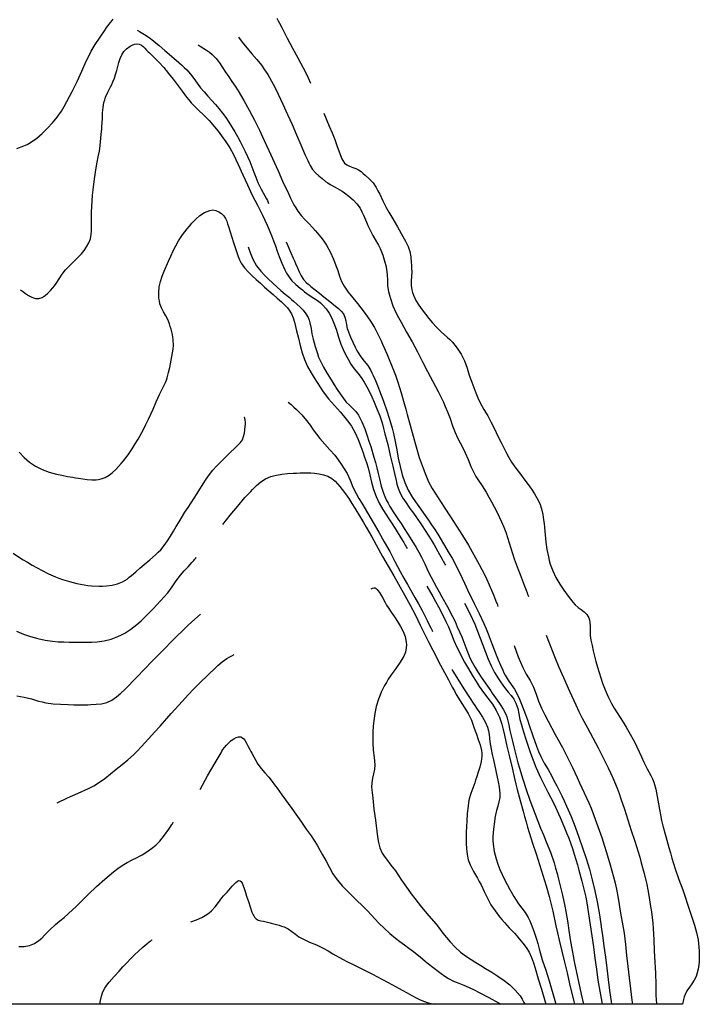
# Model space of a CAD drawing. Header units: inches. Extents: x -6914 to -422, y -5269 to -5.
# Tile 6 of 8: x -2057 to -422, y -5269 to -2901. Entities that reach past the tile are written whole.
import ezdxf

# ---------------------------------------------------------------- set-up
doc = ezdxf.new("R2010")
doc.units = ezdxf.units.IN
doc.header["$LTSCALE"] = 30
doc.header["$MEASUREMENT"] = 0
doc.layers.add('Niveaux', color=43, linetype='CONTINUOUS')

msp = doc.modelspace()

# ---------------------------------------------------------------- linework, layer by layer
at = {"layer": 'Niveaux'}
msp.add_line((-462.8, -5268.8), (-6403, -5268.8), dxfattribs=at)
for points, elevation in [([(-2063.6, -3210.9), (-2047, -3204.4), (-2038.9, -3200.6), (-2030.9, -3196.1), (-2016, -3185.9), (-2002.5, -3174.4), (-1996.1, -3168.2), (-1989.8, -3161.7), (-1977.8, -3148.7), (-1966.5, -3135.2), (-1956.6, -3120.8), (-1949.8, -3109.2), (-1943.2, -3097.4), (-1936.7, -3085.5), (-1930.4, -3073.5), (-1918.7, -3049.3), (-1907.7, -3024.7), (-1896.6, -3000.2), (-1890.9, -2988.1), (-1884.8, -2976.1), (-1875.6, -2960.4), (-1865.3, -2945.3), (-1860.1, -2937.8), (-1854.9, -2930.3), (-1847, -2918.9), (-1838.7, -2907.8), (-1834.3, -2902.4), (-1832, -2899.7)], 72), ([(-1438.1, -2897.3), (-1435, -2903.2), (-1431.9, -2909.2), (-1425.7, -2921.2), (-1413.3, -2945.2), (-1400.6, -2968.9), (-1387.8, -2992.7), (-1375.2, -3016.4), (-1369, -3028.3), (-1362.8, -3040.3), (-1357.1, -3053.8), (-1357.1, -3053.8)], 12), ([(-1774, -2925.9), (-1768.4, -2929.3), (-1756.9, -2936.2), (-1745.5, -2943.2), (-1735, -2951.3), (-1728.3, -2957.1), (-1721.5, -2963), (-1707.9, -2974.6), (-1680.8, -2997.9), (-1667.5, -3009.7), (-1661, -3015.6), (-1654.6, -3021.5), (-1645.8, -3031.4), (-1637.9, -3042.4), (-1630.3, -3053.7), (-1622.1, -3064.4), (-1613.2, -3074.4), (-1604.1, -3084.3), (-1586.1, -3104.4), (-1577.6, -3114.7), (-1569.3, -3125.3), (-1561.3, -3136.1), (-1553.6, -3147.2), (-1539.6, -3170.2), (-1533.1, -3182), (-1526.8, -3193.9), (-1514.7, -3217.8), (-1503.4, -3242.1), (-1498.3, -3254.6), (-1493.5, -3267.2), (-1488.8, -3279.9), (-1483.8, -3292.4), (-1475.9, -3308.4), (-1467.3, -3324.1), (-1463.1, -3332), (-1461.1, -3336), (-1460.2, -3338.1), (-1459.3, -3340.1), (-1458.4, -3342.7), (-1458.4, -3342.7)], 72), ([(-2055.3, -3550.6), (-2050.4, -3554), (-2043.1, -3559.3), (-2035.6, -3564.2), (-2027.6, -3568.3), (-2023.4, -3569.9), (-2018.9, -3571.1), (-2010.7, -3571.3), (-2003, -3568.8), (-1995.8, -3564.3), (-1989.1, -3558.6), (-1983, -3552.1), (-1977.4, -3545.7), (-1973.2, -3540.5), (-1969.2, -3535.1), (-1961.8, -3523.9), (-1954.4, -3512.7), (-1946.4, -3502.2), (-1940.3, -3495.7), (-1933.9, -3489.4), (-1920.8, -3477), (-1914.5, -3470.7), (-1908.5, -3464.1), (-1901.9, -3455.9), (-1895.8, -3447.1), (-1890.6, -3437.7), (-1886.7, -3427.7), (-1884.6, -3417.2), (-1884, -3408), (-1883.9, -3399), (-1884.3, -3381.3), (-1884.1, -3363.6), (-1883.4, -3350.1), (-1882.7, -3336.6), (-1881.8, -3323.1), (-1880.5, -3309.7), (-1876.9, -3283.2), (-1872.8, -3256.7), (-1870.4, -3243.4), (-1867.8, -3230.2), (-1865.3, -3216.9), (-1863.2, -3203.6), (-1860.6, -3176.8), (-1859.6, -3163.4), (-1859.1, -3156.7), (-1858.5, -3150), (-1857.8, -3137.4), (-1857.4, -3124.7), (-1856.4, -3112.2), (-1854.3, -3100), (-1852.4, -3093.5), (-1850.1, -3087.2), (-1844.6, -3074.8), (-1838.6, -3062.6), (-1835.5, -3056.5), (-1832.6, -3050.4), (-1829, -3041.5), (-1826.1, -3032.2), (-1823.6, -3022.6), (-1821.2, -3013), (-1818.6, -3003.4), (-1815.5, -2994.2), (-1811.5, -2985.6), (-1806.4, -2977.6), (-1799.8, -2970.5), (-1791.5, -2964.6), (-1786.5, -2962.1), (-1781.1, -2959.9), (-1774.8, -2958.8), (-1769.3, -2959.6), (-1764.3, -2962), (-1759.7, -2965.4), (-1755.5, -2969.4), (-1751.5, -2973.7), (-1747.6, -2977.7), (-1744.4, -2980.8), (-1741.2, -2983.9), (-1734.8, -2990), (-1722.2, -3002.6), (-1710.2, -3016), (-1704.5, -3023), (-1698.9, -3030), (-1687.9, -3044.1), (-1666.3, -3072.5), (-1655.4, -3086.7), (-1649.8, -3093.7), (-1644.2, -3100.7), (-1635, -3110.6), (-1625.2, -3119.8), (-1615.3, -3128.8), (-1605.9, -3138.3), (-1601.4, -3143.3), (-1596.9, -3148.3), (-1588.2, -3158.5), (-1579.8, -3169), (-1571.6, -3179.7), (-1561.1, -3194.3), (-1551.3, -3209.3), (-1542.7, -3225), (-1537, -3237.1), (-1531.3, -3249.3), (-1520, -3273.6), (-1508.8, -3298), (-1497.4, -3322.4), (-1485.3, -3346.5), (-1479.1, -3358.4), (-1473.1, -3370.5), (-1462, -3394.9), (-1451.6, -3419.7), (-1446.7, -3432.3), (-1442, -3445), (-1437.4, -3457.7), (-1432.6, -3470.4), (-1426.3, -3486.6), (-1419.3, -3502.5), (-1415.2, -3510.3), (-1410.5, -3517.9), (-1402.1, -3528.6), (-1392.4, -3538), (-1382.1, -3546.5), (-1376.8, -3550.8), (-1371.6, -3555), (-1360.9, -3563), (-1349.6, -3570.3), (-1338.5, -3577.8), (-1333.3, -3581.9), (-1328.3, -3586.4), (-1319.7, -3596.1), (-1312.5, -3606.8), (-1306.3, -3618.3), (-1301, -3630.3), (-1297.9, -3638.8), (-1295.2, -3647.4), (-1290.4, -3664.6), (-1284.5, -3681.5), (-1279.1, -3693.7), (-1273.3, -3705.7), (-1267.1, -3717.5), (-1260.3, -3729.1), (-1252.6, -3740.1), (-1244, -3750.6), (-1235.5, -3761.1), (-1228, -3772.3), (-1221.7, -3784.1), (-1215.7, -3796.1), (-1210, -3808.2), (-1204.7, -3820.5), (-1197.7, -3837), (-1191, -3853.6), (-1185.4, -3870.6), (-1181.8, -3883.6), (-1178.3, -3896.5), (-1171.8, -3922.6), (-1165.6, -3948.7), (-1162.5, -3961.8), (-1159.3, -3974.8), (-1155.5, -3992), (-1151.6, -4009.3), (-1149.4, -4018.1), (-1146.8, -4027.1), (-1141.7, -4039.9), (-1135.1, -4051.6), (-1127.7, -4062.7), (-1120, -4073.7), (-1116.1, -4079.2), (-1112.2, -4084.7), (-1104.4, -4095.7), (-1089, -4117.7), (-1081.7, -4129), (-1074.4, -4140.4), (-1067.3, -4151.8), (-1060.3, -4163.4), (-1046.8, -4186.7), (-1040.4, -4198.5), (-1037.2, -4204.5), (-1035.6, -4207.4), (-1034.9, -4208.9), (-1034.1, -4210.4), (-1033, -4212.8), (-1033, -4212.8)], 84), ([(-1530.3, -2942.5), (-1526.3, -2948.1), (-1518.3, -2958.8), (-1510.1, -2969.4), (-1498.6, -2983), (-1486.8, -2996.4), (-1475.5, -3010.2), (-1467.7, -3021.1), (-1460.2, -3032.3), (-1447.1, -3055.6), (-1441.2, -3067.7), (-1435.4, -3079.9), (-1424.1, -3104.2), (-1412.9, -3128.6), (-1401.8, -3153.1), (-1391, -3177.5), (-1380.7, -3202), (-1369.9, -3226.6), (-1364.2, -3239.1), (-1361.1, -3245.3), (-1358, -3251.6), (-1352.3, -3260.9), (-1345.5, -3269), (-1337.8, -3276.3), (-1329.6, -3283.1), (-1321.2, -3289.6), (-1315.7, -3293.4), (-1310, -3296.9), (-1298.3, -3303.5), (-1286.5, -3310), (-1280.9, -3313.5), (-1275.4, -3317.4), (-1264.9, -3325.4), (-1254.9, -3333.9), (-1245.7, -3343.4), (-1238, -3354.4), (-1233.7, -3362.5), (-1229.9, -3370.8), (-1223, -3387.4), (-1219.6, -3395.6), (-1215.7, -3403.7), (-1207.2, -3419.4), (-1198.4, -3434.9), (-1194.1, -3442.8), (-1190, -3450.9), (-1183.4, -3467), (-1178.4, -3483.7), (-1176.3, -3492.2), (-1174.4, -3500.8), (-1172.7, -3514.1), (-1172.4, -3527.6), (-1171.9, -3541.1), (-1169.9, -3554.4), (-1167.7, -3563.1), (-1165.3, -3571.7), (-1159.5, -3588.6), (-1152.1, -3604.8), (-1145.8, -3616.7), (-1139.3, -3628.6), (-1126.3, -3652.1), (-1113.2, -3675.7), (-1106.8, -3687.5), (-1100.4, -3699.4), (-1088.3, -3723.3), (-1076.4, -3747.2), (-1070, -3759.1), (-1063.4, -3770.9), (-1056.8, -3782.7), (-1050.4, -3794.6), (-1038.7, -3818.9), (-1033.2, -3831.2), (-1027.9, -3843.6), (-1021.7, -3860.3), (-1016, -3877.3), (-1009.6, -3893.9), (-1003.8, -3906.1), (-997.7, -3918.1), (-991.4, -3930.1), (-985.4, -3942.2), (-978.3, -3958.7), (-971.5, -3975.2), (-964, -3991.5), (-959.6, -3999.3), (-954.8, -4007), (-944.8, -4021.9), (-935.2, -4037.1), (-928.6, -4048.8), (-922.1, -4060.6), (-909.5, -4084.3), (-903.5, -4096.4), (-897.8, -4108.5), (-892.4, -4120.9), (-887.6, -4133.4), (-879.7, -4159), (-871.9, -4184.6), (-867.4, -4197.4), (-862.8, -4210.1), (-858.2, -4222.8), (-853.4, -4235.4), (-843.7, -4260.4), (-838.8, -4272.9), (-836.5, -4279.2), (-835.3, -4282.3), (-834.7, -4283.9), (-834.1, -4285.5), (-833.2, -4288.1), (-833.2, -4288.1)], 24), ([(-1627.8, -2961.6), (-1623.1, -2964.5), (-1607.9, -2973.9), (-1600.6, -2979), (-1593.7, -2984.3), (-1584.5, -2993.7), (-1576.4, -3004.4), (-1569, -3015.7), (-1561.5, -3027), (-1557.7, -3032.6), (-1553.9, -3038.2), (-1546.3, -3049.3), (-1538.7, -3060.5), (-1531.5, -3071.8), (-1517.6, -3094.9), (-1504.6, -3118.5), (-1498.4, -3130.5), (-1492.3, -3142.5), (-1480.5, -3166.7), (-1469, -3191.1), (-1457.8, -3215.5), (-1435.6, -3264.5), (-1424.4, -3288.9), (-1418.8, -3301.2), (-1413.1, -3313.3), (-1405.4, -3329.7), (-1397.2, -3345.8), (-1392.7, -3353.6), (-1387.8, -3361.1), (-1379.7, -3371.6), (-1370.7, -3381.3), (-1361.4, -3390.9), (-1352.5, -3400.7), (-1346.6, -3407.6), (-1340.7, -3414.4), (-1329.2, -3428.2), (-1323.8, -3435.5), (-1318.8, -3443), (-1310.3, -3458.8), (-1303.2, -3475.1), (-1299.9, -3483.4), (-1296.4, -3491.6), (-1291.7, -3504.3), (-1287.4, -3517.4), (-1282.8, -3530.1), (-1276.8, -3541.8), (-1272, -3548.9), (-1266.8, -3555.8), (-1255.7, -3569.4), (-1244.7, -3583.2), (-1236.6, -3593.8), (-1228.6, -3604.4), (-1220.7, -3615.2), (-1213, -3626), (-1203.5, -3641.2), (-1195.2, -3657.1), (-1187.8, -3673.3), (-1184.1, -3681.5), (-1180.5, -3689.8), (-1173.4, -3706.2), (-1159.6, -3739.3), (-1153.2, -3756.1), (-1147.2, -3772.9), (-1139.3, -3798.5), (-1132, -3824.2), (-1128.2, -3837.2), (-1124.6, -3850.1), (-1117.6, -3876.1), (-1110.7, -3902.2), (-1103.7, -3928.2), (-1095.7, -3953.9), (-1091.3, -3966.6), (-1086.7, -3979.3), (-1080.4, -3996.1), (-1073.5, -4012.6), (-1065, -4028.3), (-1057.7, -4039.6), (-1050.3, -4050.9), (-1035.6, -4073.5), (-1021, -4096.1), (-1006.4, -4118.6), (-991.9, -4141.3), (-977.8, -4164.2), (-964.4, -4187.5), (-951.6, -4211.2), (-945.3, -4223.2), (-939.2, -4235.2), (-933.2, -4247.3), (-927.5, -4259.6), (-917, -4284.2), (-912.1, -4296.7), (-909.8, -4302.9), (-908.6, -4306), (-908, -4307.6), (-907.5, -4309.2), (-906.6, -4311.8), (-906.6, -4311.8)], 48), ([(-1325.5, -3125.2), (-1312.2, -3157), (-1305.7, -3172.9), (-1299.2, -3188.8), (-1293, -3205.7), (-1287, -3222.7), (-1283.7, -3231.2), (-1281.9, -3235.4), (-1280, -3239.6), (-1275.8, -3245.6), (-1270, -3249.9), (-1263.3, -3253.2), (-1255.9, -3256), (-1248.6, -3258.7), (-1241.6, -3262), (-1235.5, -3266.2), (-1230.6, -3270.5), (-1225.6, -3274.8), (-1216, -3283.5), (-1207, -3293.1), (-1199.5, -3304.1), (-1195.1, -3312.2), (-1191, -3320.2), (-1183.2, -3336.2), (-1175.1, -3352.1), (-1168.7, -3363.9), (-1162, -3375.5), (-1148.5, -3398.6), (-1135.1, -3421.9), (-1128.7, -3433.8), (-1125.6, -3439.8), (-1122.6, -3445.9), (-1118.3, -3458.2), (-1116.2, -3471.2), (-1115.3, -3484.4), (-1114.9, -3491), (-1114.4, -3497.6), (-1114.1, -3508.1), (-1114.7, -3518.7), (-1115.4, -3529.2), (-1115.4, -3539.8), (-1114, -3550.5), (-1112.3, -3557.1), (-1110, -3563.6), (-1104.2, -3575.8), (-1097.1, -3587.3), (-1089.2, -3598.4), (-1081.1, -3609.1), (-1072.8, -3619.5), (-1064.2, -3629.7), (-1055.3, -3639.6), (-1042.5, -3652.1), (-1029.1, -3664.1), (-1022.6, -3670.2), (-1016.3, -3676.7), (-1004.8, -3690.6), (-994.8, -3705.5), (-986.7, -3721.6), (-983.5, -3730.1), (-980.7, -3738.7), (-975.5, -3755.8), (-969.8, -3772.8), (-964.9, -3785.3), (-959.9, -3797.8), (-954.7, -3810.3), (-949, -3822.5), (-940.4, -3838.2), (-931.2, -3853.6), (-922.6, -3869.2), (-916.6, -3881.3), (-910.7, -3893.4), (-904.9, -3905.6), (-898.9, -3917.7), (-886.9, -3941.6), (-880.5, -3953.4), (-873.7, -3965), (-863.6, -3979.7), (-852.6, -3993.8), (-841.7, -4008), (-833.9, -4018.9), (-826.3, -4029.8), (-818.9, -4041), (-815.4, -4046.7), (-812, -4052.6), (-806.2, -4064.7), (-802, -4077.5), (-799, -4090.6), (-796.8, -4103.9), (-795.6, -4112.8), (-794.7, -4121.7), (-793.3, -4139.5), (-792.4, -4148.4), (-791.3, -4157.3), (-788.7, -4175), (-785.4, -4192.4), (-783.4, -4201.2), (-781.1, -4209.9), (-775, -4226.6), (-767.1, -4242.5), (-758, -4258), (-753.2, -4265.6), (-748.1, -4273.1), (-737.5, -4287.6), (-732.1, -4294.8), (-729.3, -4298.3), (-726.6, -4301.9), (-720.5, -4308.4), (-713.5, -4314.1), (-706.1, -4319.6), (-699.1, -4325.3), (-692.9, -4331.7), (-688.3, -4339.4), (-686.5, -4344.6), (-685.4, -4349.8), (-684.5, -4360.5), (-684.5, -4371.3), (-684.5, -4382.1), (-683.2, -4392.7), (-681.7, -4399.2), (-680.3, -4405.7), (-677.4, -4418.8), (-670.9, -4444.7), (-667.3, -4457.7), (-663.4, -4470.5), (-659.3, -4483.3), (-655, -4496.1), (-648.8, -4512.9), (-641.9, -4529.3), (-633.8, -4545.2), (-626.9, -4556.7), (-619.7, -4568), (-605.4, -4590.6), (-598.5, -4602.2), (-591.6, -4613.7), (-578.5, -4637.3), (-572.6, -4649.4), (-567.1, -4661.7), (-561.6, -4674), (-556, -4686.3), (-547.7, -4702.3), (-539.1, -4718.2), (-535.2, -4726.3), (-531.9, -4734.6), (-527, -4751.7), (-523.5, -4769.2), (-520.2, -4786.8), (-517.7, -4800), (-515.4, -4813.3), (-512.9, -4826.5), (-510.1, -4839.6), (-503.2, -4865.6), (-495.6, -4891.4), (-491.9, -4904.4), (-488.2, -4917.4), (-484.4, -4930.3), (-480.3, -4943.2), (-471.4, -4968.5), (-462.2, -4993.8), (-456.3, -5010.7), (-450.4, -5027.7), (-439.1, -5061.7), (-433.8, -5078.9), (-431.2, -5087.5), (-428.8, -5096.2), (-425.1, -5113.6), (-423.2, -5131.2), (-422.6, -5140.2), (-422.3, -5149.4), (-422.8, -5167.3), (-425.3, -5184.7), (-427.4, -5193.2), (-430, -5201.6), (-434.3, -5210.9), (-440, -5219.6), (-446.2, -5228), (-452, -5236.5), (-456.7, -5245.6), (-458.7, -5251.2), (-460.5, -5256.9), (-462.8, -5268.8), (-462.8, -5268.8)], 12), ([(-2057.9, -3940.7), (-2046.3, -3953.6), (-2033.2, -3965), (-2019, -3974.4), (-2011.2, -3978.5), (-2003.1, -3982.3), (-1986.3, -3988.6), (-1968.7, -3993.6), (-1955.4, -3996.6), (-1942.2, -3999.2), (-1929.1, -4001.4), (-1922.4, -4002.4), (-1915.7, -4003.4), (-1905, -4005.1), (-1894.3, -4006.5), (-1883.6, -4007.3), (-1872.7, -4007.1), (-1867.1, -4006.4), (-1861.3, -4005.3), (-1850.9, -4001.7), (-1841.7, -3996.5), (-1833.5, -3990.1), (-1826, -3982.8), (-1818.9, -3975), (-1813, -3968.2), (-1807.2, -3961.4), (-1796, -3947.4), (-1786, -3932.6), (-1779.1, -3921.1), (-1772.3, -3909.6), (-1759.4, -3886), (-1753.4, -3874), (-1747.4, -3861.9), (-1741.6, -3849.8), (-1735.9, -3837.6), (-1728.4, -3820), (-1724.7, -3811.2), (-1720.9, -3802.4), (-1716, -3792.8), (-1710.7, -3783.3), (-1706, -3773.6), (-1703.8, -3767.8), (-1701.9, -3761.8), (-1698.8, -3749.5), (-1696, -3737.1), (-1694.1, -3728.3), (-1692.2, -3719.5), (-1689.2, -3701.9), (-1688, -3693), (-1687.3, -3683.9), (-1687.6, -3670.6), (-1689.7, -3657.5), (-1692.9, -3644.7), (-1694.7, -3638.3), (-1696.6, -3631.9), (-1700.5, -3622.1), (-1705.7, -3612.8), (-1711.2, -3603.6), (-1716.2, -3594.1), (-1719.6, -3583.8), (-1721, -3577), (-1721.9, -3570.2), (-1722.5, -3556.7), (-1721.4, -3543.4), (-1718.3, -3530.3), (-1714.1, -3517.8), (-1709.4, -3505.5), (-1699.1, -3481.3), (-1693.5, -3469.1), (-1687.6, -3456.9), (-1681.6, -3444.9), (-1675.3, -3433), (-1665.6, -3418), (-1654.4, -3403.8), (-1648.5, -3397), (-1642.5, -3390.2), (-1633.4, -3380.5), (-1623.5, -3372), (-1612.3, -3364.8), (-1606.1, -3361.9), (-1599.5, -3359.4), (-1592.2, -3358.4), (-1585, -3359.7), (-1578.1, -3362.7), (-1571.7, -3367.2), (-1566.2, -3372.7), (-1561.8, -3378.9), (-1558.8, -3385.4), (-1556.7, -3391.7), (-1554.7, -3398.1), (-1550.8, -3411.1), (-1547, -3424), (-1542.8, -3436.8), (-1537.3, -3453.4), (-1531.5, -3470), (-1528, -3478.2), (-1523.9, -3486.2), (-1516.3, -3497.4), (-1507.4, -3507.5), (-1497.7, -3516.8), (-1487.8, -3525.8), (-1482.8, -3530.3), (-1477.7, -3534.8), (-1467.7, -3543.7), (-1457.6, -3552.6), (-1447.6, -3561.6), (-1437.4, -3570.4), (-1427.3, -3579.3), (-1417.7, -3588.7), (-1413.1, -3593.7), (-1408.8, -3599), (-1403.2, -3608.1), (-1399.1, -3618), (-1396.2, -3628.4), (-1393.6, -3638.9), (-1390.9, -3649.4), (-1388.7, -3658.1), (-1386.6, -3666.9), (-1382.5, -3684.3), (-1380.2, -3693.1), (-1377.6, -3701.7), (-1371.5, -3718.4), (-1364.3, -3734.7), (-1355.8, -3750.3), (-1348.8, -3761.8), (-1341.6, -3773.2), (-1334.3, -3784.5), (-1326.9, -3795.7), (-1314, -3812.8), (-1300, -3829), (-1285.5, -3844.9), (-1271.5, -3861.2), (-1265, -3869.7), (-1258.9, -3878.6), (-1250, -3894.2), (-1242.7, -3910.6), (-1236.2, -3927.3), (-1231.7, -3940), (-1227.3, -3952.7), (-1223.1, -3965.4), (-1219.1, -3978.2), (-1214.5, -3995.5), (-1210.5, -4013.1), (-1208.3, -4021.8), (-1205.7, -4030.5), (-1199.6, -4047.2), (-1192.1, -4063.4), (-1183.4, -4079), (-1176.1, -4090.4), (-1168.7, -4101.6), (-1161.3, -4112.9), (-1154, -4124.2), (-1139.9, -4147), (-1133, -4158.5), (-1129.6, -4164.3), (-1127.9, -4167.2), (-1127.1, -4168.6), (-1126.3, -4170.1), (-1125, -4172.9), (-1125, -4172.9)], 120), ([(-1507.5, -3447.3), (-1501.7, -3463.1), (-1495, -3478.3), (-1487, -3492.5), (-1477, -3505.3), (-1467.8, -3515.1), (-1458.3, -3524.6), (-1438.8, -3542.9), (-1428.7, -3551.8), (-1418.5, -3560.5), (-1408.3, -3569.2), (-1403.2, -3573.6), (-1398.2, -3578), (-1390.3, -3585), (-1382.5, -3592.1), (-1375.2, -3599.7), (-1368.7, -3607.9), (-1363.4, -3617.2), (-1360.9, -3623.7), (-1358.9, -3630.1), (-1356.2, -3643.3), (-1353.9, -3656.5), (-1350.9, -3669.5), (-1348.5, -3678.1), (-1346, -3686.7), (-1340.9, -3703.9), (-1337.9, -3712.4), (-1334.5, -3720.7), (-1326.4, -3736.7), (-1317.3, -3752), (-1307.9, -3767.2), (-1300.7, -3778.6), (-1293.4, -3789.8), (-1285.9, -3801), (-1282.1, -3806.6), (-1278.3, -3812.1), (-1271.5, -3820.4), (-1263.9, -3828), (-1256, -3835.5), (-1248.6, -3843.3), (-1242.3, -3852), (-1237.9, -3859.9), (-1234, -3868), (-1227, -3884.6), (-1221, -3901.6), (-1216.8, -3914.3), (-1212.6, -3927.1), (-1204.9, -3952.7), (-1201.4, -3965.7), (-1198.1, -3978.8), (-1194.9, -3991.9), (-1191.5, -4005), (-1187.1, -4022.3), (-1182.1, -4039.4), (-1175.2, -4055.7), (-1170.9, -4063.6), (-1166.3, -4071.4), (-1156.7, -4086.5), (-1147, -4101.5), (-1139.6, -4112.8), (-1132.2, -4124.1), (-1124.8, -4135.4), (-1117.6, -4146.7), (-1103.7, -4169.8), (-1097.1, -4181.5), (-1090.7, -4193.4), (-1082.8, -4209.5), (-1075.4, -4225.9), (-1067.5, -4241.9), (-1061.1, -4253.7), (-1054.5, -4265.4), (-1047.9, -4277.2), (-1041.3, -4289), (-1028.2, -4312.5), (-1015.7, -4336.2), (-1009.9, -4348.3), (-1004.3, -4360.6), (-999, -4372.9), (-993.7, -4385.3), (-983.9, -4410.3), (-973.9, -4435.2), (-967.9, -4447.3), (-961.4, -4459.1), (-954.3, -4470.6), (-947, -4481.9), (-931.8, -4504), (-924.1, -4515), (-920.3, -4520.5), (-916.5, -4526), (-908.8, -4537), (-901, -4547.9), (-893.7, -4559.1), (-887.7, -4570.9), (-885.3, -4577.1), (-883.4, -4583.5), (-880.3, -4596.6), (-877.7, -4610), (-874.9, -4623.3), (-871.8, -4636.3), (-868.7, -4649.3), (-862.2, -4675.2), (-858.6, -4688.2), (-854.9, -4701.2), (-847, -4727), (-838.7, -4752.6), (-829.9, -4778.2), (-817.4, -4811.7), (-804, -4844.9), (-797.1, -4861.5), (-790.3, -4878), (-780.4, -4903), (-771.7, -4928.5), (-767.9, -4941.5), (-764.5, -4954.5), (-761.1, -4967.6), (-757.9, -4980.7), (-751.5, -5006.6), (-745.7, -5032.7), (-743.2, -5046), (-741, -5059.4), (-738.9, -5072.7), (-736.8, -5086.1), (-732.8, -5112.6), (-728.5, -5139.1), (-726, -5152.4), (-723.3, -5165.6), (-717.7, -5192), (-712, -5218.3), (-706.2, -5244.5), (-700.9, -5268.8)], 108), ([(-1415.6, -3435.3), (-1405.1, -3461.6), (-1399.3, -3474.6), (-1396.3, -3481), (-1393.3, -3487.5), (-1389, -3497.3), (-1384.6, -3507.3), (-1379.8, -3516.9), (-1374.1, -3525.7), (-1366.9, -3533.4), (-1361.8, -3537.8), (-1356.6, -3542.1), (-1346.1, -3550.5), (-1335.6, -3558.8), (-1325.1, -3567.2), (-1311.1, -3578.4), (-1297.1, -3589.7), (-1290.3, -3595.6), (-1287, -3598.6), (-1283.7, -3601.6), (-1278.4, -3608.5), (-1275, -3616.5), (-1272.8, -3625.2), (-1271.2, -3634.3), (-1269.2, -3643.2), (-1266.4, -3651.7), (-1263.8, -3657.8), (-1261.1, -3664), (-1255.7, -3676.3), (-1249.9, -3688.4), (-1246.9, -3694.4), (-1243.8, -3700.4), (-1236.4, -3711.6), (-1228, -3722.2), (-1219.7, -3732.8), (-1212.6, -3744.1), (-1209.7, -3750.2), (-1206.8, -3756.2), (-1201.3, -3768.5), (-1196.1, -3780.9), (-1191.2, -3793.4), (-1181.6, -3818.4), (-1172.8, -3843.7), (-1168.8, -3856.6), (-1165, -3869.7), (-1161.4, -3882.8), (-1158.2, -3895.9), (-1154, -3915.6), (-1150.2, -3935.6), (-1146.4, -3955.7), (-1142.1, -3975.6), (-1136.9, -3995.1), (-1130.6, -4014.1), (-1122.6, -4032.3), (-1112.5, -4049.6), (-1104.8, -4060.6), (-1096.9, -4071.5), (-1081.3, -4093.3), (-1073.7, -4104.5), (-1066.1, -4115.6), (-1058.6, -4126.8), (-1051.3, -4138.1), (-1037.2, -4161), (-1023.7, -4184.3), (-1017.1, -4196.1), (-1010.6, -4207.8), (-1004.3, -4219.8), (-998.2, -4231.8), (-986.8, -4256.1), (-975.5, -4280.5), (-969.6, -4292.6), (-963.6, -4304.6), (-951.7, -4328.7), (-946, -4340.9), (-940.5, -4353.2), (-935.1, -4365.6), (-929.9, -4378.1), (-920.4, -4403.1), (-911.1, -4428.3), (-906, -4440.7), (-900.6, -4453.1), (-895, -4465.3), (-892.1, -4471.3), (-889.1, -4477.4), (-882.3, -4489), (-874.5, -4500), (-866.7, -4511), (-860.2, -4522.7), (-854.9, -4534.9), (-849.8, -4547.1), (-840.3, -4571.9), (-835.9, -4584.6), (-831.5, -4597.3), (-823, -4622.9), (-813.9, -4648.2), (-808.9, -4660.6), (-803.5, -4672.9), (-795.3, -4688.8), (-786.2, -4704.3), (-777.4, -4720), (-771.1, -4731.9), (-764.9, -4743.7), (-752.8, -4767.7), (-747, -4779.8), (-741.4, -4792.1), (-730.9, -4816.8), (-721, -4841.9), (-711.7, -4867.1), (-694.6, -4918), (-686.8, -4943.8), (-679.7, -4969.8), (-673.3, -4996), (-667.8, -5022.3), (-663.2, -5048.9), (-659.2, -5075.5), (-657.2, -5088.9), (-655.3, -5102.2), (-651.7, -5128.9), (-648.2, -5155.6), (-644.9, -5182.3), (-641.5, -5209.1), (-638.1, -5235.7), (-634.2, -5262.2), (-633.2, -5268.8)], 72), ([(-1411.1, -3820.7), (-1403.7, -3826.5), (-1397.2, -3832.5), (-1390.8, -3838.6), (-1378.4, -3851.3), (-1366.8, -3864.9), (-1358.6, -3875.8), (-1350.7, -3886.8), (-1342.9, -3897.7), (-1334.7, -3908.4), (-1323, -3921.9), (-1310.9, -3935), (-1299.2, -3948.5), (-1291, -3959), (-1283.4, -3969.9), (-1276.2, -3981.1), (-1269.5, -3992.6), (-1262, -4008.5), (-1255.3, -4024.7), (-1247.6, -4040.4), (-1240.9, -4052.1), (-1234.1, -4063.7), (-1220.5, -4086.9), (-1193.3, -4133.2), (-1179.9, -4156.6), (-1166.8, -4180), (-1154.4, -4204), (-1142, -4227.9), (-1133.3, -4243.6), (-1124.4, -4259.1), (-1106.4, -4290.2), (-1097.5, -4305.9), (-1088.9, -4321.6), (-1076.7, -4345.5), (-1070.9, -4357.6), (-1068, -4363.7), (-1066.5, -4366.7), (-1065.8, -4368.2), (-1065.1, -4369.8), (-1064, -4372.1), (-1064, -4372.1)], 144), ([(-2072.4, -4184.1), (-2049.8, -4198.7), (-2038.3, -4205.8), (-2026.7, -4212.7), (-2015, -4219.3), (-2003.1, -4225.8), (-1987.2, -4233.6), (-1970.7, -4240.5), (-1962.4, -4243.7), (-1954, -4246.8), (-1937, -4252.2), (-1919.8, -4256.5), (-1902.2, -4260.1), (-1893.3, -4261.6), (-1884.4, -4262.6), (-1866.5, -4263.5), (-1857.4, -4263.2), (-1848.2, -4262.6), (-1834.7, -4260.8), (-1821.7, -4257.7), (-1809.5, -4252.9), (-1798.5, -4246), (-1793.2, -4241.8), (-1788.1, -4237.5), (-1777.8, -4228.9), (-1767.7, -4220.2), (-1757.7, -4211.3), (-1744.1, -4199.6), (-1730.6, -4187.8), (-1724.1, -4181.7), (-1717.8, -4175.4), (-1709.1, -4165.1), (-1701.3, -4154.1), (-1694.2, -4142.7), (-1687.2, -4131.2), (-1680.2, -4119.7), (-1673.4, -4108.2), (-1659.3, -4085.3), (-1652, -4074), (-1644.7, -4062.7), (-1630.1, -4040), (-1615.5, -4017.3), (-1608.1, -4006.1), (-1600.7, -3995), (-1592.5, -3984.4), (-1583.4, -3974.4), (-1573.8, -3964.8), (-1564.3, -3955.2), (-1558, -3948.8), (-1551.5, -3942.5), (-1538.4, -3930.2), (-1532, -3923.9), (-1528.9, -3920.7), (-1525.9, -3917.5), (-1521.3, -3910.9), (-1518.2, -3903.6), (-1516.2, -3895.6), (-1515.1, -3887.1), (-1514.3, -3878.4), (-1514, -3874), (-1513.7, -3869.7), (-1514.5, -3863.5), (-1516.5, -3857.6), (-1516.6, -3857.3)], 144), ([(-1568.2, -4114.9), (-1550.6, -4092.8), (-1541.6, -4081.8), (-1532.6, -4070.8), (-1515, -4050.3), (-1505.9, -4040.3), (-1501.3, -4035.3), (-1496.7, -4030.3), (-1487.2, -4020.9), (-1476.8, -4012.5), (-1465.4, -4005.3), (-1452.8, -3999.7), (-1446.1, -3997.6), (-1439.5, -3996), (-1426.3, -3993.8), (-1413, -3992.6), (-1399.5, -3991.6), (-1390.8, -3991.1), (-1382.3, -3990.6), (-1365.3, -3990.4), (-1356.7, -3990.7), (-1347.9, -3991.3), (-1336.8, -3992.8), (-1325.9, -3995.2), (-1315.6, -3998.9), (-1306.2, -4004), (-1298.1, -4010.6), (-1292.2, -4017), (-1286.5, -4023.7), (-1275.6, -4037.9), (-1265.6, -4052.7), (-1258.3, -4064), (-1251.2, -4075.3), (-1237.1, -4098.1), (-1230.3, -4109.7), (-1223.5, -4121.3), (-1210.1, -4144.6), (-1183.9, -4191.5), (-1170.8, -4215.1), (-1157.4, -4238.6), (-1130.8, -4285.5), (-1117.7, -4309.1), (-1111.3, -4321), (-1105, -4332.9), (-1093.3, -4357), (-1081.7, -4381.2), (-1072.5, -4399), (-1063.4, -4416.9), (-1044.8, -4452.8), (-1025.9, -4488.5), (-1016.4, -4506.3), (-1011.5, -4515.1), (-1006.7, -4524), (-997.4, -4539.2), (-987.5, -4554.1), (-978.2, -4569.4), (-974.2, -4577.4), (-970.6, -4585.6), (-964.3, -4602.3), (-961.4, -4610.8), (-958.4, -4619.4), (-953.8, -4632.2), (-949.5, -4645), (-946.5, -4658.1), (-945.7, -4664.9), (-945.6, -4671.8), (-947.1, -4685.2), (-950.1, -4698.2), (-954, -4710.9), (-958.1, -4723.6), (-960.2, -4730), (-962.5, -4736.3), (-967.3, -4748.9), (-971.9, -4761.5), (-975.5, -4774.5), (-977.2, -4783.3), (-978.5, -4792.2), (-980.3, -4810.1), (-981.5, -4828.1), (-982.3, -4841.5), (-982.8, -4854.8), (-983, -4868.2), (-983, -4874.9), (-982.8, -4881.6), (-982.3, -4895), (-980.9, -4908.2), (-978.1, -4921.2), (-973.5, -4933.6), (-969.5, -4941.8), (-965.1, -4949.7), (-956, -4965.4), (-951.5, -4973.2), (-947.2, -4981.1), (-939.4, -4997.2), (-931.7, -5013.4), (-927.7, -5021.4), (-923.4, -5029.3), (-913.6, -5044.3), (-902.7, -5058.3), (-896.9, -5065.2), (-891.2, -5072), (-879.3, -5085.2), (-867.1, -5098), (-861, -5104.5), (-855.2, -5111.1), (-846.6, -5121.5), (-838.4, -5132.3), (-831.3, -5143.7), (-825.9, -5155.9), (-823.6, -5162.3), (-821.5, -5168.7), (-817.4, -5181.6), (-809.6, -5207.4), (-802.2, -5232.3), (-794.8, -5257.1), (-791.4, -5268.8)], 156), ([(-2064.3, -4371.8), (-2047.6, -4378.3), (-2030.5, -4383.9), (-2021.8, -4386.6), (-2013.1, -4389), (-1995.6, -4393.1), (-1977.8, -4395.7), (-1964.3, -4396.7), (-1950.9, -4397.4), (-1937.5, -4397.7), (-1924, -4398), (-1897.3, -4398.1), (-1883.9, -4397.8), (-1870.5, -4397.2), (-1853.4, -4395), (-1836.8, -4390.6), (-1820.5, -4384.2), (-1812.2, -4380.3), (-1804.3, -4376), (-1789.2, -4366.4), (-1775.2, -4355.3), (-1765.1, -4346.2), (-1755.2, -4337), (-1745.5, -4327.6), (-1736.1, -4318), (-1718, -4298.7), (-1709.1, -4288.9), (-1700.6, -4278.9), (-1690.1, -4264.9), (-1680.3, -4250.4), (-1669.8, -4236.5), (-1660.9, -4226.3), (-1651.9, -4216.4), (-1642.8, -4206.4), (-1638.4, -4201.4), (-1636.2, -4198.8), (-1635.1, -4197.6), (-1634, -4196.3), (-1632.4, -4194.3), (-1632.4, -4194.3)], 156), ([(-1211.9, -4269.2), (-1208.6, -4267.8), (-1205, -4266.8), (-1201.9, -4266.9), (-1199.4, -4268.4), (-1197.4, -4270.9), (-1195.5, -4273.4), (-1191.7, -4278.8), (-1184.6, -4290.4), (-1177.7, -4302.5), (-1174.3, -4308.5), (-1170.9, -4314.4), (-1163.6, -4325.8), (-1155.7, -4337.1), (-1147.9, -4348.4), (-1140.6, -4360), (-1134.3, -4371.9), (-1129.7, -4384.4), (-1127.1, -4397.6), (-1126.8, -4404.5), (-1127.2, -4411.7), (-1129.3, -4421.9), (-1133, -4431.2), (-1137.8, -4439.8), (-1143.2, -4448.1), (-1148.8, -4456.3), (-1152.3, -4461.4), (-1156, -4466.5), (-1163.4, -4476.6), (-1170.3, -4487), (-1174.9, -4494.6), (-1179.3, -4502.4), (-1187.4, -4518.5), (-1190.9, -4526.8), (-1194.2, -4535.2), (-1199.3, -4552.2), (-1202.9, -4569.4), (-1205.3, -4587), (-1206.5, -4600.2), (-1207.3, -4613.3), (-1207.7, -4626.3), (-1207.7, -4639.5), (-1206.4, -4657.4), (-1204.1, -4675.2), (-1203.2, -4684.1), (-1202.7, -4693), (-1203.6, -4703.7), (-1205.8, -4714.4), (-1208.3, -4725.1), (-1210.1, -4735.8), (-1210.4, -4746.5), (-1209.8, -4753.2), (-1209.2, -4759.8), (-1207.8, -4773.1), (-1204.8, -4799.7), (-1201.4, -4826.2), (-1199.6, -4839.4), (-1197.7, -4852.7), (-1196, -4866.2), (-1193.9, -4879.8), (-1190.6, -4892.9), (-1184.9, -4905.1), (-1180, -4912.6), (-1174.8, -4919.9), (-1164, -4934), (-1153.4, -4948.2), (-1145.8, -4959.3), (-1138.3, -4970.4), (-1122.9, -4992.4), (-1115, -5003.4), (-1106.8, -5014.2), (-1098.6, -5024.9), (-1090.1, -5035.5), (-1072.9, -5055.9), (-1055.5, -5076.3), (-1047, -5086.8), (-1038.8, -5097.4), (-1030.4, -5108.1), (-1021.8, -5118.6), (-1009.6, -5131.8), (-996.3, -5143.8), (-981.9, -5154.2), (-970.8, -5161.3), (-959.4, -5168.4), (-948.1, -5175.4), (-936.8, -5182.5), (-921.7, -5191.9), (-906.6, -5201.4), (-891.9, -5211.4), (-877.9, -5222.4), (-865, -5234.6), (-853.5, -5248.6), (-848.5, -5256.3), (-844.1, -5264.1), (-842, -5268.8)], 180), ([(-1078, -4263.4), (-1063.5, -4287.7), (-1056.5, -4300.1), (-1049.7, -4312.5), (-1037.5, -4336.4), (-1031.6, -4348.5), (-1025.9, -4360.7), (-1019, -4377.1), (-1012.5, -4393.8), (-1005.4, -4410.2), (-999.4, -4422.3), (-993.2, -4434.3), (-986.7, -4446.2), (-980.1, -4458), (-966.4, -4481.2), (-959.3, -4492.7), (-952, -4504.1), (-941.7, -4518.6), (-930.6, -4532.6), (-925.2, -4539.7), (-920, -4547.1), (-910.8, -4562.2), (-902.9, -4578), (-897.1, -4594.7), (-894, -4607.9), (-891.2, -4621.2), (-885.5, -4647.6), (-879, -4673.7), (-872.7, -4699.9), (-866.5, -4726.1), (-863.3, -4739.2), (-860.1, -4752.3), (-853.3, -4778.3), (-846.1, -4804.2), (-842.6, -4817.1), (-839.1, -4830.1), (-835.4, -4843), (-831.6, -4855.9), (-823.4, -4881.4), (-815, -4906.9), (-810.8, -4919.7), (-806.6, -4932.5), (-798.4, -4958.2), (-790.5, -4984), (-783.2, -5009.9), (-774.8, -5044.7), (-767.3, -5079.8), (-763.6, -5097.3), (-759.7, -5114.8), (-753.1, -5140.9), (-746.3, -5167.1), (-740.3, -5193.2), (-734.3, -5219.4), (-724.1, -5262.4), (-722.5, -5268.8)], 120), ([(-986.7, -4303.7), (-974.3, -4329.1), (-962.6, -4354.9), (-955.7, -4371.5), (-949.2, -4388.2), (-936.5, -4421.7), (-930, -4438.4), (-923.1, -4455.1), (-914.9, -4471), (-905.1, -4486.2), (-900.1, -4493.6), (-895.1, -4501.1), (-888.8, -4509.8), (-881.9, -4518.1), (-874.9, -4526.4), (-868.5, -4535), (-863.3, -4544.5), (-860.8, -4550.7), (-858.9, -4557.2), (-856.1, -4570.3), (-853.6, -4583.6), (-850.3, -4596.6), (-847.5, -4605.1), (-844.8, -4613.7), (-839.4, -4630.8), (-828.3, -4665.1), (-822.3, -4682), (-815.8, -4698.7), (-804.6, -4723.1), (-792.5, -4747), (-786.4, -4759), (-780.2, -4771), (-774.1, -4783), (-768.2, -4795), (-757.2, -4819.5), (-746.7, -4844.3), (-741.5, -4856.8), (-736.4, -4869.2), (-727.1, -4894.5), (-722.9, -4907.4), (-719, -4920.3), (-715.4, -4933.3), (-711.8, -4946.3), (-704.7, -4972.3), (-698.3, -4998.3), (-695.6, -5011.5), (-693.1, -5024.7), (-688.7, -5051.3), (-684.5, -5077.8), (-680.5, -5104.4), (-676.8, -5131), (-673.2, -5157.6), (-669.8, -5184.4), (-666.1, -5211.1), (-661.8, -5237.6), (-656.9, -5263.9), (-655.9, -5268.8)], 84), ([(-2063.5, -4527), (-2054.7, -4528.4), (-2045.8, -4530), (-2028.5, -4534.4), (-2011.3, -4539.5), (-2002.6, -4541.7), (-1993.8, -4543.5), (-1976.1, -4545.8), (-1958.4, -4547.1), (-1940.5, -4548), (-1926.8, -4548.5), (-1913.2, -4548.6), (-1899.5, -4548.4), (-1892.7, -4548.2), (-1885.8, -4548), (-1872.8, -4547.3), (-1859.8, -4545.8), (-1847.3, -4542.7), (-1835.5, -4537.2), (-1829.6, -4533.5), (-1824, -4529.5), (-1813.5, -4520.8), (-1803.6, -4511.4), (-1794.1, -4501.7), (-1784.8, -4492), (-1775.4, -4482.3), (-1756.7, -4462.9), (-1738.1, -4443.5), (-1719.3, -4424.2), (-1681.3, -4386), (-1662.1, -4367.2), (-1652.4, -4357.9), (-1642.6, -4348.6), (-1629.5, -4336.7), (-1622.4, -4330.9)], 168), ([(-790.6, -4381), (-770.7, -4432.3), (-759.9, -4457.7), (-748.9, -4482.9), (-734.4, -4515.6), (-719.6, -4548.3), (-712, -4564.4), (-704, -4580.4), (-691.1, -4604.2), (-678, -4627.8), (-665.6, -4651.7), (-653.5, -4675.7), (-641.8, -4699.9), (-636.1, -4712.1), (-630.6, -4724.4), (-620.2, -4749.1), (-615.3, -4761.6), (-610.7, -4774.3), (-602.3, -4799.8), (-594.1, -4825.3), (-590, -4838.2), (-585.9, -4851), (-577.7, -4876.6), (-569.6, -4902.3), (-565.7, -4915.2), (-561.8, -4928.3), (-554.8, -4954.3), (-548.8, -4980.4), (-546.1, -4993.6), (-543.6, -5006.8), (-539.3, -5033.3), (-537.3, -5046.7), (-535.6, -5060.1), (-534.1, -5073.5), (-533, -5086.8), (-531.7, -5113.6), (-530.6, -5140.5), (-529.8, -5153.9), (-529, -5167.3), (-528.2, -5180.7), (-527.4, -5194.2), (-527, -5221.1), (-527, -5234.4), (-526.6, -5247.8), (-525.2, -5266.6), (-525, -5268.8)], 24), ([(-1966.7, -4784), (-1941.5, -4772.5), (-1916.1, -4761.3), (-1891, -4749.6), (-1878.8, -4743.2), (-1867, -4736.3), (-1852.4, -4726.1), (-1838.5, -4714.8), (-1824.7, -4703.4), (-1817.7, -4697.7), (-1810.6, -4692.1), (-1796.5, -4680.8), (-1783.1, -4668.8), (-1773.6, -4659.4), (-1764.4, -4649.6), (-1746.3, -4629.7), (-1732.8, -4614.7), (-1719.3, -4599.7), (-1692.2, -4569.7), (-1665.1, -4539.8), (-1651.5, -4524.9), (-1638, -4510.2), (-1618.9, -4491.1), (-1609, -4481.9), (-1604.1, -4477.3), (-1599.2, -4472.6), (-1589.6, -4463.3), (-1580, -4453.9), (-1569.9, -4445.1), (-1558.8, -4437.3), (-1552.9, -4433.8), (-1547, -4430.5), (-1541.1, -4427.3)], 180), ([(-867.3, -4406), (-857.8, -4432.8), (-852.5, -4446), (-846.7, -4458.9), (-838.4, -4474.7), (-829.3, -4490.2), (-825, -4498.1), (-821, -4506.1), (-814.6, -4522.7), (-809, -4539.7), (-802.2, -4556.2), (-798.2, -4564.3), (-794.2, -4572.3), (-785.8, -4588.2), (-768.7, -4619.7), (-751.7, -4651.3), (-739.5, -4675.3), (-727.6, -4699.4), (-716.1, -4723.7), (-710.4, -4735.9), (-704.7, -4748.1), (-693.4, -4772.4), (-687.8, -4784.6), (-682.6, -4796.9), (-675.8, -4814.5), (-669.4, -4832.2), (-666.3, -4841.1), (-663.2, -4850.1), (-657.1, -4868), (-651.3, -4885.9), (-645.6, -4903.9), (-636.7, -4933.1), (-628.4, -4962.5), (-624.6, -4977.2), (-621.2, -4992.1), (-616.6, -5018.5), (-612.4, -5045), (-610, -5058.2), (-607.5, -5071.4), (-602.9, -5097.9), (-601.2, -5111.3), (-599.8, -5124.7), (-597.1, -5151.5), (-594, -5178.3), (-591, -5205.1), (-587.9, -5231.8), (-584.6, -5258.5), (-583.2, -5268.8)], 48), ([(-1017.8, -4463.3), (-988.3, -4509.8), (-973.4, -4533), (-965.9, -4544.6), (-962.2, -4550.4), (-958.4, -4556.2), (-951, -4567.2), (-943.6, -4578.2), (-937, -4589.7), (-932, -4602.1), (-929.7, -4610.9), (-928.1, -4619.8), (-925.8, -4637.4), (-923.2, -4655), (-920.6, -4668.2), (-917.6, -4681.2), (-911.4, -4707.1), (-905.8, -4733.4), (-903.5, -4746.9), (-902.6, -4753.7), (-901.8, -4760.7), (-902, -4771.4), (-904.1, -4781.9), (-907, -4792.1), (-910.1, -4802.4), (-912.4, -4812.8), (-913.8, -4821.5), (-915, -4830.2), (-917.3, -4847.7), (-918.7, -4865.4), (-918.8, -4874.5), (-918.2, -4883.5), (-915.4, -4901.4), (-910.8, -4919), (-906.6, -4931.8), (-902, -4944.3), (-891.1, -4968.5), (-884.8, -4980.5), (-878.3, -4992.4), (-871.5, -5004.1), (-868.1, -5009.9), (-864.6, -5015.7), (-857.1, -5026.8), (-849.1, -5037.6), (-841.2, -5048.4), (-834.2, -5059.9), (-830.1, -5067.9), (-826.5, -5076), (-820.1, -5092.6), (-814.7, -5109.6), (-810.9, -5122.6), (-807.3, -5135.6), (-799.9, -5161.6), (-791.7, -5187.1), (-783.7, -5212.6), (-769.7, -5259.4), (-767, -5268.8)], 144), ([(-1622.6, -4751.9), (-1605, -4719.7), (-1586.8, -4687.7), (-1577.5, -4671.9), (-1572.7, -4664.1), (-1570.3, -4660.2), (-1567.9, -4656.3), (-1564.1, -4650.8), (-1559.4, -4645.2), (-1554.1, -4639.6), (-1548.3, -4634.5), (-1542.2, -4630.2), (-1536.3, -4627), (-1530.5, -4625.3), (-1525.2, -4625.4), (-1520.6, -4627.7), (-1517.9, -4630.3), (-1515.4, -4633.5), (-1511.1, -4640.7), (-1507.1, -4648.7), (-1503.1, -4656.4), (-1500.7, -4660.8), (-1498.4, -4665.2), (-1493.8, -4674), (-1489, -4682.7), (-1483.8, -4691.3), (-1475.8, -4702.1), (-1466.9, -4712.2), (-1458, -4722.2), (-1449.6, -4732.7), (-1443.7, -4740.9), (-1437.8, -4749.1), (-1426, -4765.4), (-1402.5, -4798.2), (-1379.1, -4831.1), (-1367.6, -4847.5), (-1356.2, -4863.9), (-1341.8, -4886.4), (-1335, -4898), (-1328.2, -4909.5), (-1320, -4924.8), (-1312.1, -4940.2), (-1303.4, -4955.3), (-1298.3, -4962.8), (-1292.8, -4970), (-1280.9, -4983.7), (-1268.4, -4996.8), (-1258.8, -5006.2), (-1249.2, -5015.6), (-1230.1, -5034.4), (-1220.7, -5044.1), (-1211.4, -5053.9), (-1202.2, -5063.7), (-1192.7, -5073.4), (-1180, -5086.1), (-1166.9, -5098.3), (-1153.2, -5109.6), (-1142.5, -5117.7), (-1131.7, -5125.7), (-1120.8, -5133.7), (-1110, -5141.8), (-1093.2, -5155.1), (-1076.7, -5168.8), (-1060, -5182.3), (-1043, -5195.1), (-1034.2, -5201.1), (-1025.2, -5206.7), (-1013.3, -5212.9), (-1000.9, -5218.1), (-988.4, -5223.1), (-976.1, -5228.5), (-964.1, -5234.4), (-952.1, -5240.4), (-928.3, -5252.5), (-904.9, -5265.6), (-899.8, -5268.8)], 192), ([(-2058.7, -5129.9), (-2045.9, -5129.7), (-2033.3, -5127.2), (-2021.4, -5122.5), (-2010.8, -5115.5), (-2003.8, -5109.4), (-1997.2, -5102.9), (-1984.3, -5089.7), (-1971, -5077), (-1960.7, -5068.3), (-1950.3, -5059.7), (-1930, -5042), (-1920.3, -5032.7), (-1910.8, -5023.3), (-1901.2, -5013.8), (-1891.5, -5004.3), (-1872.1, -4985.9), (-1852.2, -4967.8), (-1831.6, -4950.6), (-1821, -4942.4), (-1810.1, -4934.6), (-1798.6, -4927.7), (-1786.5, -4921.6), (-1774.4, -4915.7), (-1768.4, -4912.5), (-1762.6, -4909.1), (-1751.1, -4901.9), (-1740, -4894.3), (-1729.6, -4885.9), (-1720, -4876.4), (-1714.2, -4869.5), (-1708.6, -4862.4), (-1698.2, -4847.8), (-1693.3, -4840.4), (-1690.9, -4836.6), (-1689.7, -4834.7), (-1689.1, -4833.7), (-1688.5, -4832.8), (-1687.4, -4831), (-1687.4, -4831)], 192), ([(-1645.3, -5070.4), (-1631.5, -5065.7), (-1618.6, -5059.9), (-1606.7, -5052.9), (-1601.1, -5048.9), (-1595.8, -5044.4), (-1586.8, -5034.7), (-1578.7, -5023.9), (-1570.7, -5013), (-1566.4, -5007.8), (-1564.1, -5005.2), (-1561.7, -5002.8), (-1558.1, -4998.9), (-1554.1, -4994.3), (-1549.9, -4989.4), (-1545.6, -4984.5), (-1541.3, -4979.9), (-1537.1, -4975.9), (-1533.1, -4973), (-1529.5, -4971.4), (-1526.4, -4971.5), (-1523.8, -4973.6), (-1521.7, -4977.1), (-1519.9, -4981.1), (-1516.9, -4990.1), (-1514.1, -4999.7), (-1511.2, -5009), (-1509, -5015.4), (-1506.9, -5021.8), (-1502.9, -5034.7), (-1498.3, -5047.3), (-1495.6, -5053.4), (-1494, -5056.3), (-1492.4, -5059.2), (-1488.4, -5063.5), (-1483.2, -5066.3), (-1477.1, -5068), (-1470.6, -5069.2), (-1464, -5070.2), (-1457.9, -5071.7), (-1454.8, -5072.7), (-1451.7, -5073.6), (-1445.5, -5075.3), (-1433, -5078.8), (-1426.9, -5080.7), (-1420.8, -5082.8), (-1411.3, -5087.6), (-1402.5, -5093.5), (-1393.9, -5100), (-1385.2, -5106.3), (-1376, -5111.7), (-1367.8, -5115.6), (-1359.6, -5119.2), (-1343, -5126.2), (-1326.8, -5134), (-1315.2, -5140.5), (-1303.6, -5147.1), (-1280.3, -5160.1), (-1268.3, -5166.3), (-1256.3, -5172.5), (-1232.2, -5184.5), (-1208, -5196.6), (-1196, -5202.7), (-1184, -5208.9), (-1160.4, -5221.8), (-1137, -5234.9), (-1125.2, -5241.4), (-1113.4, -5247.8), (-1101.4, -5254.1), (-1095.5, -5257.1), (-1089.5, -5259.9), (-1077.1, -5264.4), (-1064.1, -5267.6), (-1058.1, -5268.8)], 204), ([(-1864.3, -5268.8), (-1862.8, -5259.6), (-1860.5, -5249.1), (-1857, -5239.2), (-1852.1, -5230), (-1847, -5222.8), (-1841.5, -5215.8), (-1829.9, -5202.1), (-1817.8, -5188.9), (-1808.6, -5179), (-1799.4, -5169.3), (-1790.1, -5159.6), (-1780.7, -5149.9), (-1761.1, -5131.6), (-1750.7, -5123), (-1745.4, -5118.9), (-1742.7, -5116.8), (-1741.4, -5115.8), (-1740, -5114.8), (-1737.9, -5114), (-1737.9, -5114)], 204)]:
    msp.add_lwpolyline(points, dxfattribs=dict(at, elevation=elevation))

doc.saveas('drawing.dxf')
